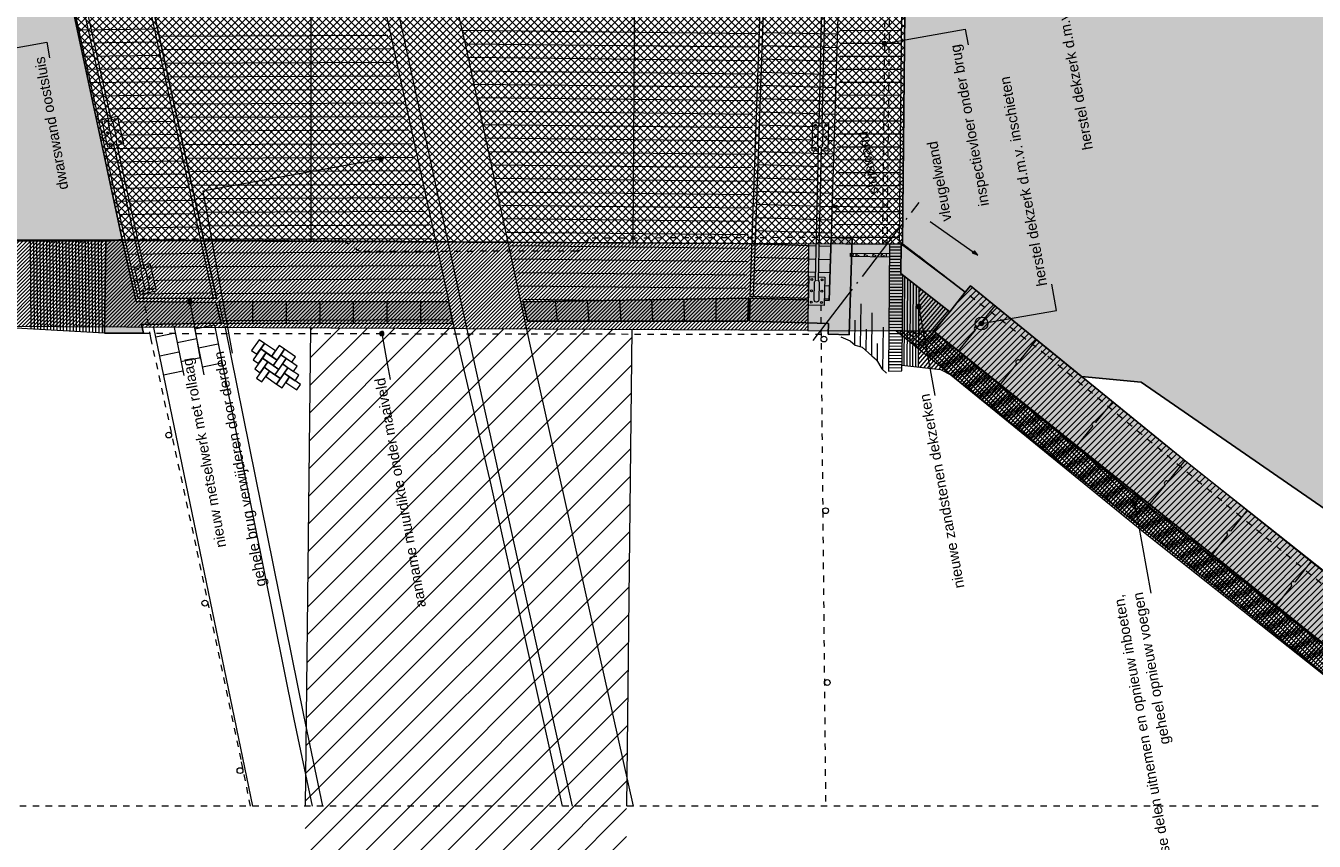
# Model space of a CAD drawing. Extents: x -251883 to 250656, y 0 to 909157.
# Tile 68 of 70: x -5158 to 14789, y 874654 to 887281. Entities that reach past the tile are written whole.
import ezdxf

# ---------------------------------------------------------------- set-up
doc = ezdxf.new("R2010")
doc.units = 0
doc.header["$MEASUREMENT"] = 0
doc.linetypes.add('DASHDOT', pattern=[1250, 1000, -112.5, 25, -112.5])
doc.linetypes.add('DASHED', pattern=[200, 100, -100])
for name, color, linetype in [('A-0019-AFDEKVLAK', 1, 'Continuous'), ('A-0070-SYMBOOL', 8, 'Continuous'), ('A-1100-TXT+MT-SO', 7, 'Continuous')]:
    doc.layers.add(name, color=color, linetype=linetype)
pattern_1 = [(45, (0, 0), (-28.284271, 28.284271), [])]
pattern_2 = [(45, (0, 0), (-49.497475, 49.497475), [])]

# ---------------------------------------------------------------- blocks, each defined once
blk = doc.blocks.new('M-MAATREGELEN_470')
at = {"linetype": 'Continuous', "lineweight": 5}
for color, points in [(111, [(-111881, 108524), (-112033, 108719), (-113707, 110287), (-115184, 111972), (-117870, 113826), (-119703, 115091), (-120623, 115180), (-122344, 116583), (-122425, 116481), (-123390, 117227), (-123396, 117227), (-123339, 122887), (-123334, 122887), (-123238, 123021), (-122759, 123399), (-121867, 124403), (-120764, 125402), (-119735, 127085), (-118550, 128286), (-117305, 129222), (-117035, 129524), (-104560, 129524), (-104560, 108524)]), (111, [(-137104, 122924), (-136677, 122927), (-135474, 117299), (-137157, 117294), (-137104, 122896)]), (254, [(-133943, 116005), (-135176, 115985), (-135144, 115847), (-135751, 115849), (-135728, 117275), (-135474, 117299), (-135256, 116337), (-134018, 116323)]), (254, [(-124220, 115822), (-124546, 115831), (-124541, 115999), (-125766, 116036), (-125755, 116390), (-124531, 116353), (-124501, 117330), (-124175, 117319)]), (8, [(-112484, 108524), (-113802, 108524), (-114204, 108899), (-119466, 113075), (-122913, 115885), (-122663, 116178), (-123420, 116775), (-123416, 117228), (-123390, 117227), (-122425, 116481), (-122344, 116583), (-118902, 113776), (-113616, 109582)]), (254, [(-133913, 116006), (-133977, 116335), (-130419, 116335), (-130355, 115996)]), (254, [(-129201, 116035), (-129268, 116336), (-125781, 116390), (-125792, 116036)])]:
    blk.add_hatch(color=color, dxfattribs=at).paths.add_polyline_path(points, flags=0)
h = blk.add_hatch(dxfattribs=at)
h.set_pattern_fill('@AV093', color=154, style=0, pattern_type=0)
h.set_pattern_definition(pattern_2)
h.paths.add_polyline_path([(-122903, 115877), (-122344, 116583), (-119295, 114096), (-113414, 109393), (-105263, 101390), (-109793, 95260), (-110531, 95805), (-106442, 101343), (-106727, 101597), (-108564, 103469), (-108478, 103553), (-110078, 105252), (-110198, 105135), (-114400, 109055)], flags=0)
h = blk.add_hatch(dxfattribs=at)
h.set_pattern_fill('@AV093', color=154, style=0, pattern_type=0)
h.set_pattern_definition(pattern_2)
h.paths.add_polyline_path([(-122155, 115900, 1), (-122190, 116097, 1)], flags=0)
h = blk.add_hatch(dxfattribs=at)
h.set_pattern_fill('@AV106', color=231, style=0, pattern_type=0)
h.set_pattern_definition(pattern_1)
h.paths.add_polyline_path([(-115449, 89237), (-115736, 89454), (-112955, 93126), (-106926, 101293), (-111012, 105426), (-114451, 108637), (-123499, 115886), (-122913, 115885), (-122388, 115456), (-114400, 109055), (-110760, 105683), (-106727, 101597), (-106442, 101343), (-112666, 92910)], flags=0)
h = blk.add_hatch(dxfattribs=at)
h.set_pattern_fill('@AV058', color=30, style=0, pattern_type=0)
h.set_pattern_definition([(135, (0, 0), (-42.426407, -42.426407), [])])
h.paths.add_polyline_path([(-111012, 105426), (-110760, 105683), (-114400, 109055), (-122913, 115885), (-123038, 115886), (-123473, 115887), (-122617, 115179), (-114451, 108637)], flags=0)
at = {"color": 7, "linetype": 'DASHED', "lineweight": 0}
blk.add_lwpolyline([(-159060, 108524), (-159060, 129524), (-104560, 129524), (-104560, 108524)], close=True, dxfattribs=at)
at = {"color": 8, "linetype": 'Continuous', "lineweight": 5}
for points in [[(-133634, 129524), (-132658, 126899), (-131998, 124464), (-131948, 124260), (-130242, 116382), (-129251, 111870)], [(-128392, 129524), (-128725, 129384), (-131824, 128409), (-132207, 128216), (-131504, 126119), (-130159, 120301), (-129172, 115695)], [(-132060, 123871), (-130439, 116425), (-130344, 115964), (-129767, 113502), (-128666, 108524)], [(-123441, 117279), (-123384, 122832)], [(-123396, 117278), (-123340, 122831)], [(-135728, 117275), (-137128, 117272)], [(-136882, 115914), (-136894, 117273)], [(-136832, 115911), (-136844, 117272)], [(-136782, 115908), (-136794, 117273)], [(-136732, 115906), (-136744, 117273)], [(-136682, 115903), (-136694, 117273)], [(-136632, 115900), (-136644, 117273)], [(-136582, 115897), (-136594, 117274)], [(-136532, 115894), (-136544, 117274)], [(-136482, 115891), (-136494, 117274)], [(-136431, 115888), (-136444, 117274)], [(-136381, 115885), (-136394, 117274)], [(-136331, 115883), (-136344, 117274)], [(-136281, 115880), (-136294, 117274)], [(-136231, 115877), (-136244, 117274)], [(-136181, 115874), (-136194, 117274)], [(-136131, 115871), (-136144, 117275)], [(-136081, 115868), (-136094, 117275)], [(-136031, 115865), (-136044, 117275)], [(-135981, 115862), (-135994, 117275)], [(-135931, 115860), (-135944, 117275)], [(-135881, 115857), (-135894, 117275)], [(-135831, 115854), (-135844, 117275)], [(-135780, 115851), (-135793, 117275)], [(-123598, 117082), (-123599, 117027), (-124198, 117034), (-124198, 117089), (-123598, 117082)], [(-123596, 117229), (-124196, 117225)], [(-112484, 108524), (-113616, 109582), (-118902, 113776), (-122344, 116583), (-122425, 116481), (-123390, 117227), (-123596, 117229), (-123612, 115262), (-123408, 115266), (-123406, 115351), (-122805, 115284), (-122648, 115205), (-119692, 112795), (-114439, 108626), (-114330, 108524)], [(-123418, 117084), (-123598, 117085)], [(-123417, 117180), (-123597, 117181)], [(-123417, 117132), (-123597, 117133)], [(-122425, 116481), (-123390, 117227), (-123416, 117228), (-123420, 116775), (-122663, 116178), (-122913, 115885), (-119466, 113075), (-114204, 108899), (-113802, 108524)], [(-122425, 116481), (-122663, 116178), (-123420, 116775), (-123416, 117228)], [(-123339, 117188), (-123214, 117095)], [(-123419, 116940), (-123599, 116941)], [(-123419, 116892), (-123599, 116893)], [(-123418, 117036), (-123598, 117037)], [(-123418, 116988), (-123598, 116989)], [(-123394, 116700), (-123601, 116701)], [(-123420, 116844), (-123600, 116845)], [(-123420, 116796), (-123600, 116797)], [(-123394, 116747), (-123600, 116749)], [(-123393, 116754), (-123405, 115351)], [(-123369, 115346), (-123358, 116726)], [(-123324, 115342), (-123313, 116691)], [(-123396, 116508), (-123603, 116509)], [(-123395, 116604), (-123602, 116605)], [(-123395, 116556), (-123602, 116557)], [(-123394, 116652), (-123601, 116653)], [(-123279, 115337), (-123269, 116655)], [(-123234, 115332), (-123224, 116620)], [(-123189, 115327), (-123179, 116585)], [(-123142, 116556), (-123152, 115322)], [(-123143, 116408), (-123067, 116497)], [(-123142, 116482), (-123105, 116526)], [(-112484, 108524), (-113616, 109582), (-118902, 113776), (-122344, 116583), (-122425, 116481)], [(-122425, 116481), (-122344, 116583)], [(-112484, 108524), (-113616, 109582), (-118902, 113776), (-122344, 116583)], [(-133457, 116335), (-133457, 116005)], [(-132937, 116335), (-132937, 116005)], [(-132417, 116335), (-132417, 116005)], [(-131897, 116335), (-131897, 116005)], [(-131377, 116335), (-131377, 116005)], [(-130857, 116335), (-130857, 116005)], [(-128059, 116355), (-129275, 116368)], [(-128737, 116035), (-128769, 116344), (-128769, 116344)], [(-128245, 116035), (-128271, 116352), (-128271, 116352)], [(-127753, 116035), (-127773, 116359), (-127773, 116359)], [(-127262, 116035), (-127275, 116367), (-127275, 116367)], [(-126771, 116035), (-126777, 116374)], [(-126280, 116036), (-126279, 116382)], [(-123397, 116364), (-123604, 116365)], [(-123397, 116316), (-123604, 116317)], [(-123396, 116460), (-123603, 116461)], [(-123397, 116412), (-123603, 116413)], [(-122841, 116318), (-123147, 115962)], [(-122803, 116289), (-123147, 115887)], [(-122916, 116378), (-123146, 116110)], [(-122878, 116348), (-123146, 116036)], [(-122954, 116408), (-123145, 116185)], [(-123029, 116467), (-123144, 116334)], [(-122992, 116437), (-123144, 116259)], [(-123399, 116124), (-123606, 116126)], [(-123398, 116268), (-123605, 116269)], [(-123398, 116220), (-123605, 116221)], [(-123399, 116172), (-123605, 116173)], [(-122728, 116229), (-123149, 115738)], [(-122690, 116200), (-123149, 115664)], [(-122765, 116259), (-123148, 115813)], [(-122663, 116178), (-122913, 115885), (-119466, 113075), (-114204, 108899), (-113802, 108524)], [(-135751, 115849), (-137122, 115928), (-137122, 115928)], [(-133453, 108524), (-134983, 115937)], [(-134678, 115962), (-134523, 115193)], [(-134360, 115952), (-134209, 115203)], [(-134047, 115971), (-134351, 115910)], [(-134047, 115971), (-132817, 109870), (-132532, 108524)], [(-133918, 116044), (-130408, 116058)], [(-133886, 115956), (-132670, 109932), (-132376, 108524)], [(-123401, 115932), (-123608, 115934)], [(-123400, 116028), (-123607, 116030)], [(-123400, 115980), (-123607, 115982)], [(-123399, 116076), (-123606, 116078)], [(-134655, 115848), (-134952, 115788)], [(-134321, 115763), (-134625, 115701)], [(-129172, 115695), (-127565, 108524)], [(-123403, 115692), (-123610, 115694)], [(-123402, 115788), (-123609, 115790)], [(-123402, 115740), (-123609, 115742)], [(-123401, 115884), (-123608, 115886)], [(-123402, 115836), (-123608, 115838)], [(-114330, 108524), (-114451, 108637), (-123499, 115886), (-122913, 115885), (-122388, 115456), (-114400, 109055), (-113827, 108524)], [(-122791, 115786), (-123152, 115367)], [(-122829, 115817), (-123151, 115441)], [(-122903, 115877), (-123150, 115590)], [(-122866, 115847), (-123150, 115517)], [(-122754, 115756), (-123128, 115320)], [(-122717, 115726), (-123071, 115313)], [(-122680, 115695), (-123013, 115307)], [(-134596, 115554), (-134893, 115494)], [(-133988, 115677), (-134292, 115616)], [(-123404, 115548), (-123611, 115550)], [(-123404, 115500), (-123611, 115502)], [(-123403, 115644), (-123610, 115646)], [(-123404, 115596), (-123610, 115598)], [(-122643, 115665), (-122955, 115301)], [(-122606, 115634), (-122899, 115294)], [(-122568, 115604), (-122840, 115288)], [(-122531, 115574), (-122787, 115275)], [(-122494, 115543), (-122743, 115253)], [(-122457, 115513), (-122699, 115231)], [(-134262, 115468), (-134566, 115407)], [(-133929, 115383), (-134232, 115321)], [(-123406, 115356), (-123613, 115358)], [(-123406, 115308), (-123613, 115310)], [(-123405, 115452), (-123612, 115454)], [(-123405, 115404), (-123612, 115406)], [(-122420, 115483), (-122654, 115209)], [(-122382, 115452), (-122617, 115179)], [(-122345, 115422), (-122580, 115149)], [(-122308, 115392), (-122542, 115118)], [(-122271, 115361), (-122505, 115088)], [(-122234, 115331), (-122468, 115058)], [(-122196, 115301), (-122431, 115027)], [(-134536, 115260), (-134834, 115200)], [(-122159, 115270), (-122394, 114997)], [(-122122, 115240), (-122356, 114967)], [(-122085, 115210), (-122319, 114936)], [(-122048, 115179), (-122282, 114906)], [(-122010, 115149), (-122245, 114876)], [(-121973, 115119), (-122208, 114845)], [(-111881, 108524), (-112033, 108719), (-113707, 110287), (-115184, 111972), (-117870, 113826), (-119703, 115091), (-120623, 115180)], [(-121936, 115088), (-122171, 114815)], [(-121899, 115058), (-122133, 114785)], [(-121862, 115028), (-122096, 114754)], [(-121825, 114997), (-122059, 114724)], [(-121787, 114967), (-122022, 114694)], [(-121750, 114937), (-121985, 114663)], [(-121713, 114906), (-121947, 114633)], [(-121676, 114876), (-121910, 114603)], [(-121639, 114846), (-121873, 114572)], [(-121601, 114815), (-121836, 114542)], [(-121564, 114785), (-121799, 114512)], [(-121527, 114754), (-121761, 114481)], [(-121490, 114724), (-121724, 114451)], [(-121453, 114694), (-121687, 114421)], [(-121415, 114663), (-121650, 114390)], [(-121378, 114633), (-121613, 114360)], [(-121341, 114603), (-121576, 114329)], [(-121304, 114572), (-121538, 114299)], [(-121267, 114542), (-121501, 114269)], [(-121229, 114512), (-121464, 114238)], [(-121192, 114481), (-121427, 114208)], [(-121155, 114451), (-121390, 114178)], [(-121118, 114421), (-121352, 114147)], [(-121081, 114390), (-121315, 114117)], [(-121044, 114360), (-121278, 114087)], [(-121006, 114330), (-121241, 114056)], [(-120969, 114299), (-121204, 114026)], [(-120932, 114269), (-121166, 113996)], [(-120895, 114239), (-121129, 113965)], [(-120858, 114208), (-121092, 113935)], [(-120820, 114178), (-121055, 113905)], [(-120783, 114148), (-121018, 113874)], [(-120746, 114117), (-120980, 113844)], [(-120709, 114087), (-120943, 113814)], [(-120672, 114057), (-120906, 113783)], [(-120634, 114026), (-120869, 113753)], [(-120597, 113996), (-120832, 113723)], [(-120560, 113966), (-120794, 113692)], [(-120523, 113935), (-120757, 113662)], [(-120486, 113905), (-120720, 113632)], [(-120448, 113874), (-120683, 113601)], [(-120411, 113844), (-120646, 113571)], [(-120374, 113814), (-120609, 113541)], [(-120337, 113783), (-120571, 113510)], [(-120300, 113753), (-120534, 113480)], [(-120263, 113723), (-120497, 113449)], [(-120225, 113692), (-120460, 113419)], [(-120188, 113662), (-120423, 113389)], [(-120151, 113632), (-120385, 113358)], [(-120114, 113601), (-120348, 113328)], [(-120077, 113571), (-120311, 113298)], [(-120039, 113541), (-120274, 113267)], [(-120002, 113510), (-120237, 113237)], [(-119965, 113480), (-120199, 113207)], [(-119928, 113450), (-120162, 113176)], [(-119891, 113419), (-120125, 113146)], [(-119853, 113389), (-120088, 113116)], [(-119816, 113359), (-120051, 113085)], [(-119779, 113328), (-120013, 113055)], [(-119742, 113298), (-119976, 113025)], [(-119705, 113268), (-119939, 112994)], [(-119667, 113237), (-119902, 112964)], [(-119630, 113207), (-119865, 112934)], [(-119593, 113176), (-119828, 112903)], [(-119556, 113146), (-119790, 112873)], [(-119519, 113116), (-119753, 112843)], [(-119485, 113089), (-119716, 112812)], [(-119448, 113059), (-119678, 112782)], [(-119410, 113029), (-119641, 112753)], [(-119373, 112999), (-119603, 112723)], [(-119335, 112969), (-119566, 112693)], [(-119297, 112940), (-119528, 112663)], [(-119260, 112910), (-119490, 112633)], [(-119222, 112880), (-119453, 112603)], [(-119185, 112850), (-119415, 112574)], [(-119147, 112820), (-119377, 112544)], [(-119109, 112790), (-119340, 112514)], [(-119072, 112761), (-119302, 112484)], [(-119034, 112731), (-119265, 112454)], [(-118996, 112701), (-119227, 112424)], [(-118959, 112671), (-119189, 112395)], [(-118921, 112641), (-119152, 112365)], [(-118884, 112612), (-119114, 112335)], [(-118846, 112582), (-119077, 112305)], [(-118808, 112552), (-119039, 112275)], [(-118771, 112522), (-119001, 112246)], [(-118733, 112492), (-118964, 112216)], [(-118696, 112462), (-118926, 112186)], [(-118658, 112433), (-118889, 112156)], [(-118620, 112403), (-118851, 112126)], [(-118583, 112373), (-118813, 112096)], [(-118545, 112343), (-118776, 112067)], [(-118508, 112313), (-118738, 112037)], [(-118470, 112283), (-118701, 112007)], [(-118432, 112254), (-118663, 111977)], [(-118395, 112224), (-118625, 111947)], [(-118357, 112194), (-118588, 111917)], [(-118319, 112164), (-118550, 111888)], [(-118282, 112134), (-118512, 111858)], [(-118244, 112105), (-118475, 111828)], [(-118207, 112075), (-118437, 111798)], [(-118169, 112045), (-118400, 111768)], [(-118131, 112015), (-118362, 111739)], [(-118094, 111985), (-118324, 111709)], [(-118056, 111955), (-118287, 111679)], [(-118019, 111926), (-118249, 111649)], [(-129251, 111870), (-128507, 108524)], [(-117981, 111896), (-118212, 111619)], [(-117943, 111866), (-118174, 111589)], [(-117906, 111836), (-118136, 111560)], [(-117868, 111806), (-118099, 111530)], [(-117831, 111776), (-118061, 111500)], [(-117793, 111747), (-118024, 111470)], [(-117755, 111717), (-117986, 111440)], [(-117718, 111687), (-117948, 111410)], [(-117680, 111657), (-117911, 111381)], [(-117643, 111627), (-117873, 111351)], [(-117605, 111597), (-117836, 111321)], [(-117567, 111568), (-117798, 111291)], [(-117530, 111538), (-117760, 111261)], [(-117492, 111508), (-117723, 111231)], [(-117454, 111478), (-117685, 111202)], [(-117417, 111448), (-117647, 111172)], [(-117379, 111419), (-117610, 111142)], [(-117342, 111389), (-117572, 111112)], [(-117304, 111359), (-117535, 111082)], [(-117266, 111329), (-117497, 111053)], [(-117229, 111299), (-117459, 111023)], [(-117191, 111269), (-117422, 110993)], [(-117154, 111240), (-117384, 110963)], [(-117116, 111210), (-117347, 110933)], [(-117078, 111180), (-117309, 110903)], [(-117041, 111150), (-117271, 110874)], [(-117003, 111120), (-117234, 110844)], [(-116966, 111090), (-117196, 110814)], [(-116928, 111061), (-117159, 110784)], [(-116890, 111031), (-117121, 110754)], [(-116853, 111001), (-117083, 110724)], [(-116815, 110971), (-117046, 110695)]]:
    blk.add_lwpolyline(points, dxfattribs=at)
at = {"color": 111, "linetype": 'Continuous', "lineweight": 5}
blk.add_lwpolyline([(-117035, 129524), (-117305, 129222), (-118550, 128286), (-119735, 127085), (-120764, 125402), (-121867, 124403), (-122759, 123399), (-123238, 123021), (-123334, 122887), (-123339, 122887), (-123396, 117227), (-123390, 117227), (-122425, 116481), (-122344, 116583), (-120623, 115180), (-119703, 115091), (-117870, 113826), (-115184, 111972), (-113707, 110287), (-112033, 108719), (-111881, 108524)], dxfattribs=at)
at = {"color": 8, "linetype": 'Continuous', "lineweight": 5}
for points in [[(-135234, 116391), (-134016, 116393), (-135639, 123829), (-136868, 123812)], [(-134061, 116393), (-135685, 123828), (-135639, 123829), (-134016, 116393)], [(-125494, 123783), (-124306, 123787), (-124531, 116377), (-125753, 116414)], [(-125753, 116414), (-125494, 123783), (-125448, 123783), (-125708, 116413)], [(-135751, 115849), (-135728, 117275), (-135474, 117299), (-135256, 116337), (-134018, 116323), (-133943, 116005), (-135176, 115985), (-135144, 115847)], [(-125755, 116390), (-124531, 116353), (-124501, 117330), (-124175, 117319), (-124220, 115822), (-124546, 115831), (-124541, 115999), (-125766, 116036)], [(-130355, 115996), (-130419, 116335), (-133977, 116335), (-133913, 116006)], [(-125792, 116036), (-129201, 116035), (-129268, 116336), (-125781, 116390)], [(-133357, 115748), (-133474, 115579), (-133390, 115521), (-133273, 115690)], [(-133331, 115605), (-133163, 115489), (-133104, 115573), (-133273, 115690)], [(-133331, 115605), (-133448, 115437), (-133364, 115378), (-133247, 115547)], [(-133305, 115463), (-133137, 115346), (-133078, 115430), (-133247, 115547)], [(-133046, 115657), (-133163, 115489), (-133078, 115430), (-132962, 115599)], [(-133020, 115515), (-133137, 115346), (-133052, 115288), (-132936, 115456)], [(-133020, 115515), (-132851, 115398), (-132793, 115483), (-132962, 115599)], [(-133305, 115463), (-133422, 115294), (-133338, 115236), (-133221, 115404)], [(-133279, 115320), (-133396, 115152), (-133312, 115093), (-133195, 115262)], [(-133279, 115320), (-133111, 115204), (-133052, 115288), (-133221, 115404)], [(-132994, 115372), (-133111, 115204), (-133026, 115145), (-132910, 115314)], [(-132994, 115372), (-132825, 115256), (-132767, 115340), (-132936, 115456)], [(-132968, 115230), (-132799, 115113), (-132741, 115197), (-132910, 115314)], [(-133026, 115145), (-133195, 115262), (-133253, 115178), (-133085, 115061)], [(-132968, 115230), (-133085, 115061), (-133000, 115003), (-132884, 115171)], [(-132715, 115055), (-132884, 115171), (-132942, 115087), (-132773, 114970)]]:
    blk.add_lwpolyline(points, close=True, dxfattribs=at)
at = {"color": 111, "linetype": 'Continuous', "lineweight": 5}
blk.add_lwpolyline([(-137104, 122896), (-137157, 117294), (-135474, 117299), (-136677, 122927), (-137104, 122924)], close=True, dxfattribs=at)
at = {"color": 251, "linetype": 'Continuous', "lineweight": 5}
for points in [[(-132553, 122928), (-132554, 117271)], [(-127567, 117247), (-127528, 122907)], [(-123587, 117796), (-124492, 117810), (-124410, 117833), (-124407, 117808)], [(-123587, 117796), (-124492, 117810), (-124411, 117784), (-124407, 117808)], [(-122969, 117580), (-122229, 117059), (-122281, 117126), (-122298, 117108)], [(-122969, 117580), (-122229, 117059), (-122310, 117086), (-122298, 117108)], [(-132638, 108524), (-132555, 115927)], [(-127665, 108524), (-127582, 115904)]]:
    blk.add_lwpolyline(points, dxfattribs=at)
at = {"color": 8, "linetype": 'DASHED', "lineweight": 5}
for points in [[(-123649, 122889), (-123706, 117230)], [(-123579, 122889), (-123636, 117229)], [(-112761, 108524), (-121170, 115507), (-123214, 117095), (-123602, 117332), (-124175, 117319)], [(-124157, 117034), (-124156, 117089)], [(-123643, 117028), (-123643, 117083)], [(-135296, 115848), (-135144, 115847), (-124546, 115831)]]:
    blk.add_lwpolyline(points, dxfattribs=at)
at = {"color": 9, "linetype": 'Continuous', "lineweight": 5}
for points in [[(-134971, 120558), (-136148, 120542)], [(-125667, 120483), (-130210, 120533)], [(-125564, 120505), (-124406, 120486)], [(-123408, 120533), (-124355, 120532)], [(-134926, 120354), (-136103, 120337)], [(-134875, 120449), (-131365, 120464)], [(-125675, 120276), (-130163, 120325)], [(-125571, 120301), (-124412, 120274)], [(-123410, 120333), (-124361, 120332)], [(-134881, 120149), (-136058, 120133)], [(-134829, 120240), (-131319, 120254)], [(-125682, 120068), (-130117, 120117)], [(-125578, 120096), (-124419, 120061)], [(-123412, 120133), (-124367, 120131)], [(-134837, 119945), (-136013, 119929)], [(-134784, 120030), (-131274, 120045)], [(-125690, 119860), (-130070, 119908)], [(-125585, 119891), (-124425, 119856)], [(-123414, 119933), (-124373, 119931)], [(-134792, 119740), (-135968, 119724)], [(-134738, 119820), (-131228, 119835)], [(-125698, 119653), (-130023, 119700)], [(-125593, 119687), (-124431, 119651)], [(-123416, 119732), (-124379, 119731)], [(-134748, 119536), (-135923, 119520)], [(-134692, 119610), (-131182, 119625)], [(-125706, 119445), (-129976, 119492)], [(-125600, 119482), (-124438, 119447)], [(-123418, 119532), (-124385, 119531)], [(-134703, 119332), (-135878, 119316)], [(-134647, 119400), (-131137, 119415)], [(-125713, 119237), (-129930, 119284)], [(-123420, 119332), (-124391, 119330)], [(-134658, 119127), (-135833, 119111)], [(-134601, 119191), (-131091, 119205)], [(-125607, 119278), (-124444, 119242)], [(-123422, 119132), (-124397, 119130)], [(-134614, 118923), (-135788, 118907)], [(-134556, 118981), (-131046, 118996)], [(-125721, 119030), (-129883, 119075)], [(-125614, 119073), (-124450, 119038)], [(-123424, 118931), (-124403, 118930)], [(-134569, 118718), (-135743, 118702)], [(-134510, 118771), (-131000, 118786)], [(-125729, 118822), (-129836, 118867)], [(-125621, 118868), (-124456, 118833)], [(-123426, 118731), (-124409, 118730)], [(-134524, 118514), (-135698, 118498)], [(-134465, 118561), (-130955, 118576)], [(-125736, 118614), (-129789, 118659)], [(-125629, 118664), (-124462, 118628)], [(-123428, 118531), (-124415, 118530)], [(-134480, 118310), (-135653, 118294)], [(-134419, 118351), (-130909, 118366)], [(-125744, 118407), (-129743, 118451)], [(-125636, 118459), (-124469, 118424)], [(-123430, 118331), (-124421, 118329)], [(-134435, 118105), (-135608, 118089)], [(-134374, 118142), (-130864, 118156)], [(-125752, 118199), (-129696, 118242)], [(-125643, 118255), (-124475, 118219)], [(-123432, 118131), (-124428, 118129)], [(-134391, 117901), (-135563, 117885)], [(-134328, 117932), (-130818, 117947)], [(-125759, 117991), (-129649, 118034)], [(-125650, 118050), (-124481, 118014)], [(-123434, 117930), (-124434, 117929)], [(-134346, 117697), (-135518, 117681)], [(-134282, 117722), (-130772, 117737)], [(-125767, 117784), (-129602, 117826)], [(-125658, 117845), (-124487, 117810)], [(-123436, 117730), (-124440, 117729)], [(-134301, 117492), (-135473, 117476)], [(-134237, 117512), (-130727, 117527)], [(-125775, 117576), (-129556, 117618)], [(-125665, 117641), (-124494, 117605)], [(-123438, 117530), (-124446, 117528)], [(-134257, 117288), (-135428, 117272)], [(-134191, 117302), (-130681, 117317)], [(-125783, 117369), (-129509, 117409)], [(-125672, 117436), (-124500, 117400)], [(-123440, 117330), (-124450, 117328)], [(-134146, 117093), (-130636, 117107)], [(-125790, 117161), (-129462, 117201)], [(-125679, 117232), (-124506, 117196)], [(-134212, 117083), (-135383, 117067)], [(-134100, 116883), (-130590, 116898)], [(-125798, 116953), (-129415, 116993)], [(-125686, 117027), (-124512, 116991)], [(-134167, 116879), (-135338, 116863)], [(-134055, 116673), (-130545, 116688)], [(-125806, 116746), (-129368, 116785)], [(-125694, 116822), (-124518, 116787)], [(-134123, 116675), (-135293, 116659)], [(-125813, 116538), (-129322, 116577)], [(-125701, 116618), (-124525, 116582)], [(-134078, 116470), (-135248, 116454)], [(-134009, 116463), (-130499, 116478)], [(-124044, 115640), (-124037, 116302)], [(-123871, 115500), (-123863, 116162)], [(-124131, 116049), (-124136, 115668)], [(-123958, 115909), (-123962, 115581)], [(-123699, 115280), (-123691, 115942)], [(-124349, 115790), (-124203, 115728), (-124129, 115662), (-124021, 115633), (-123871, 115500), (-123796, 115434), (-123717, 115296), (-123643, 115230)], [(-123786, 115689), (-123789, 115420)]]:
    blk.add_lwpolyline(points, dxfattribs=at)
at = {"color": 254, "linetype": 'Continuous', "lineweight": 5}
for points in [[(-134018, 116323), (-135256, 116337), (-135474, 117299), (-135728, 117275), (-135751, 115849), (-135144, 115847), (-135176, 115985), (-133943, 116005)], [(-124175, 117319), (-124501, 117330), (-124531, 116353), (-125755, 116390), (-125766, 116036), (-124541, 115999), (-124546, 115831), (-124220, 115822)], [(-130355, 115996), (-130419, 116335), (-133977, 116335), (-133913, 116006)], [(-125792, 116036), (-125781, 116390), (-129268, 116336), (-129201, 116035)]]:
    blk.add_lwpolyline(points, close=True, dxfattribs=at)
at = {"color": 251, "linetype": 'DASHED', "lineweight": 5}
for points in [[(-135192, 116657), (-135036, 115778), (-134318, 112475), (-133633, 109210), (-133493, 108524)], [(-124641, 116628), (-124661, 116295), (-124586, 108524)]]:
    blk.add_lwpolyline(points, dxfattribs=at)
at = {"color": 154, "linetype": 'Continuous', "lineweight": 5}
blk.add_lwpolyline([(-114400, 109055), (-122903, 115877), (-122344, 116583), (-119295, 114096), (-113414, 109393), (-112529, 108524)], dxfattribs=at)
at = {"color": 8, "linetype": 'Continuous', "lineweight": 5}
for points in [[(-121965, 116273), (-122227, 115952, 0.999342), (-122271, 115897), (-122533, 115576)], [(-121321, 115749), (-121583, 115427, 0.999342), (-121628, 115373), (-121890, 115051)], [(-120143, 114788), (-120406, 114467, 0.999342), (-120450, 114412), (-120712, 114091)], [(-119024, 113875), (-119286, 113554, 0.999342), (-119330, 113499), (-119592, 113178)], [(-118062, 113109), (-118318, 112783, 0.999342), (-118362, 112728), (-118619, 112402)], [(-117067, 112320), (-117324, 111994, 0.999342), (-117367, 111939), (-117624, 111613)]]:
    blk.add_lwpolyline(points, format="xyb", dxfattribs=at)
at = {"color": 8, "linetype": 'DASHED', "lineweight": 5}
for centre in [(-124094, 117059), (-123964, 117057), (-123833, 117055), (-123703, 117054)]:
    blk.add_circle(centre, 20, dxfattribs=at)
at = {"color": 154, "linetype": 'Continuous', "lineweight": 5}
blk.add_circle((-122172, 115998), 100, dxfattribs=at)
at = {"color": 8, "linetype": 'Continuous', "lineweight": 5}
for centre in [(-124611, 115757), (-134754, 114271), (-124585, 113100), (-134195, 111669), (-124560, 110439), (-133651, 109075)]:
    blk.add_circle(centre, 45, dxfattribs=at)
at = {"layer": 'A-0070-SYMBOOL', "color": 8, "linetype": 'Continuous', "lineweight": 5}
for points in [[(-123675, 120333), (-122425, 120557), (-122380, 120311)], [(-137533, 120196), (-136644, 120356), (-136599, 120110)], [(-131470, 118542), (-134226, 118046), (-133774, 115537)], [(-122172, 115998), (-121009, 116198), (-121083, 116605)], [(-134426, 116334), (-134350, 115915), (-134266, 115448)], [(-123144, 116259), (-123096, 115992), (-122896, 114881)], [(-131456, 115843), (-131373, 115379), (-131328, 115133)], [(-119800, 113203), (-119752, 112936), (-119552, 111825)]]:
    blk.add_lwpolyline(points, dxfattribs=at)
for points in [[(-123668, 120298), (-123646, 120313), (-123640, 120339), (-123655, 120361), (-123681, 120367), (-123703, 120353), (-123709, 120326), (-123695, 120304)], [(-123670, 120308), (-123654, 120318), (-123650, 120337), (-123660, 120353), (-123679, 120357), (-123695, 120347), (-123699, 120328), (-123689, 120312)], [(-123672, 120318), (-123662, 120324), (-123660, 120335), (-123666, 120345), (-123677, 120347), (-123687, 120341), (-123689, 120330), (-123683, 120320)], [(-123674, 120328), (-123670, 120330), (-123670, 120333), (-123672, 120337), (-123675, 120337), (-123679, 120335), (-123680, 120332), (-123677, 120328)], [(-131464, 118508), (-131441, 118522), (-131435, 118548), (-131450, 118571), (-131476, 118577), (-131499, 118562), (-131504, 118536), (-131490, 118513)], [(-131465, 118518), (-131449, 118528), (-131445, 118547), (-131456, 118563), (-131474, 118567), (-131490, 118556), (-131494, 118538), (-131484, 118522)], [(-131467, 118527), (-131458, 118534), (-131455, 118545), (-131461, 118554), (-131472, 118557), (-131482, 118551), (-131485, 118540), (-131478, 118530)], [(-131469, 118537), (-131466, 118539), (-131465, 118543), (-131467, 118546), (-131471, 118547), (-131474, 118545), (-131475, 118541), (-131473, 118538)], [(-134419, 116299), (-134397, 116314), (-134391, 116340), (-134406, 116363), (-134432, 116368), (-134454, 116354), (-134460, 116328), (-134445, 116305)], [(-134421, 116309), (-134405, 116320), (-134401, 116338), (-134411, 116354), (-134430, 116358), (-134446, 116348), (-134450, 116329), (-134440, 116313)], [(-134423, 116319), (-134413, 116325), (-134411, 116337), (-134417, 116346), (-134428, 116349), (-134438, 116342), (-134440, 116331), (-134434, 116322)], [(-134425, 116329), (-134421, 116331), (-134421, 116335), (-134423, 116338), (-134426, 116339), (-134430, 116337), (-134430, 116333), (-134428, 116330)], [(-123138, 116225), (-123116, 116239), (-123110, 116266), (-123124, 116288), (-123151, 116294), (-123173, 116279), (-123179, 116253), (-123164, 116231)], [(-123140, 116235), (-123124, 116245), (-123120, 116264), (-123130, 116280), (-123149, 116284), (-123165, 116274), (-123169, 116255), (-123159, 116239)], [(-123142, 116245), (-123132, 116251), (-123130, 116262), (-123136, 116272), (-123147, 116274), (-123157, 116268), (-123159, 116257), (-123153, 116247)], [(-123143, 116254), (-123140, 116256), (-123139, 116260), (-123141, 116263), (-123145, 116264), (-123148, 116262), (-123149, 116258), (-123147, 116255)], [(-122179, 116033), (-122152, 116027), (-122138, 116005), (-122144, 115978), (-122166, 115964), (-122192, 115970), (-122207, 115992), (-122201, 116018)], [(-122177, 116023), (-122158, 116019), (-122148, 116003), (-122152, 115984), (-122168, 115974), (-122187, 115978), (-122197, 115994), (-122193, 116013)], [(-122175, 116013), (-122164, 116011), (-122158, 116001), (-122160, 115990), (-122170, 115984), (-122181, 115986), (-122187, 115996), (-122185, 116007)], [(-122173, 116003), (-122170, 116002), (-122168, 115999), (-122168, 115996), (-122172, 115993), (-122175, 115994), (-122177, 115998), (-122177, 116001)], [(-131450, 115808), (-131427, 115823), (-131422, 115849), (-131436, 115872), (-131462, 115877), (-131485, 115863), (-131490, 115837), (-131476, 115814)], [(-131452, 115818), (-131435, 115829), (-131431, 115847), (-131442, 115863), (-131460, 115867), (-131476, 115857), (-131481, 115838), (-131470, 115822)], [(-131453, 115828), (-131444, 115834), (-131441, 115845), (-131447, 115855), (-131459, 115858), (-131468, 115851), (-131471, 115840), (-131465, 115830)], [(-131455, 115838), (-131452, 115840), (-131451, 115844), (-131453, 115847), (-131457, 115848), (-131460, 115846), (-131461, 115842), (-131459, 115839)], [(-119794, 113169), (-119772, 113183), (-119766, 113209), (-119780, 113232), (-119806, 113238), (-119829, 113223), (-119835, 113197), (-119820, 113174)], [(-119796, 113179), (-119780, 113189), (-119776, 113208), (-119786, 113224), (-119805, 113228), (-119821, 113217), (-119825, 113199), (-119815, 113183)], [(-119798, 113188), (-119788, 113195), (-119786, 113206), (-119792, 113216), (-119803, 113218), (-119813, 113212), (-119815, 113201), (-119809, 113191)], [(-119799, 113198), (-119796, 113200), (-119795, 113204), (-119797, 113207), (-119801, 113208), (-119804, 113206), (-119805, 113202), (-119803, 113199)]]:
    blk.add_lwpolyline(points, close=True, dxfattribs=at)
at = {"layer": 'A-0070-SYMBOOL', "color": 7, "linetype": 'Continuous', "char_height": 162, "attachment_point": 7, "rotation": 100.2, "line_spacing_factor": 0.933333}
for s, insert in [('{\\fArial|b0|i0|c12|p0;herstel dekzerk d.m.v. inschieten nieuw stuk zandsteen}', (-120444, 118702)), ('{\\fArial|b0|i0|c12|p0;inspectievloer onder brug}', (-122007, 117839)), ('{\\fArial|b0|i0|c12|p0;dwarswand oostsluis}', (-136306, 118086)), ('{\\fArial|b0|i0|c12|p0;herstel dekzerk d.m.v. inschieten}', (-121151, 116592)), ('{\\fArial|b0|i0|c12|p0;gehele brug verwijderen door derden}', (-133200, 111948)), ('{\\fArial|b0|i0|c12|p0;nieuw metselwerk met rollaag}', (-133816, 112552)), ('{\\fArial|b0|i0|c12|p0;nieuwe zandstenen dekzerken}', (-122434, 111914)), ('{\\fArial|b0|i0|c12|p0;herstellen rollaag metselwerk, losse delen uitnemen en opnieuw inboeten, }', (-118615, 104528)), ('{\\fArial|b0|i0|c12|p0;geheel opnieuw voegen}', (-119206, 109504))]:
    blk.add_mtext(s, dxfattribs=dict(at, insert=insert))
at = {"layer": 'A-1100-TXT+MT-SO', "color": 7, "linetype": 'Continuous', "char_height": 162, "attachment_point": 7, "rotation": 100.2, "line_spacing_factor": 0.933333}
for s, insert in [('{\\fArial|b0|i0|c12|p0;sluiswand}', (-123758, 118009)), ('{\\fArial|b0|i0|c12|p0;vleugelwand}', (-122587, 117603))]:
    blk.add_mtext(s, dxfattribs=dict(at, insert=insert))
at = {"linetype": 'Continuous'}
for points in [[(-135457, 118782), (-135696, 118729), (-135791, 119158), (-135552, 119211)], [(-124550, 118667), (-124795, 118672), (-124785, 119112), (-124540, 119106)], [(-134951, 116500), (-135190, 116448), (-135286, 116877), (-135046, 116930)], [(-124606, 116278), (-124851, 116284), (-124841, 116724), (-124596, 116718)], [(-130700, 111609), (-130936, 111566), (-131131, 112649), (-130895, 112692)]]:
    blk.add_wipeout(points, dxfattribs=at).dxf.layer = 'A-0019-AFDEKVLAK'
at = {"linetype": 'Continuous', "lineweight": 5}
h = blk.add_hatch(dxfattribs=at)
h.set_pattern_fill('arcerin2', color=8, style=0, pattern_type=0)
h.set_pattern_definition([(45, (0, 0), (-212.13203, 212.13203), [])])
h.paths.add_polyline_path([(-129717, 44546), (-124799, 45245), (-126072, 60807), (-126409, 66979), (-126972, 77282), (-127903, 87352), (-127771, 98944), (-127704, 105054), (-127582, 115904), (-132555, 115927), (-132678, 104965), (-132822, 92116), (-132881, 86895), (-131950, 76822), (-131244, 66611), (-131048, 60752)], flags=0)
at = {"color": 8, "linetype": 'Continuous', "lineweight": 5}
for points in [[(-135457, 118782), (-135696, 118729), (-135791, 119158), (-135552, 119211)], [(-124550, 118667), (-124795, 118672), (-124785, 119112), (-124540, 119106)], [(-134951, 116500), (-135190, 116448), (-135286, 116877), (-135046, 116930)], [(-124606, 116278), (-124851, 116284), (-124841, 116724), (-124596, 116718)]]:
    blk.add_lwpolyline(points, close=True, dxfattribs=at)
for points in [[(-135560, 118843, -1.008068), (-135628, 118829), (-135688, 119097, -1), (-135620, 119112)], [(-124636, 118751, -1.008068), (-124706, 118753), (-124699, 119028, -1), (-124629, 119026)], [(-135055, 116562, -1.008068), (-135123, 116548), (-135182, 116815, -1), (-135114, 116831)], [(-124692, 116363, -1.008068), (-124762, 116365), (-124756, 116639, -1), (-124686, 116638)]]:
    blk.add_lwpolyline(points, format="xyb", close=True, dxfattribs=at)
for centre in [(-135739, 119125), (-135585, 119159), (-124742, 119067), (-124584, 119064), (-135701, 118953), (-135547, 118987), (-124746, 118891), (-124589, 118888), (-135663, 118781), (-135509, 118815), (-124750, 118715), (-124593, 118711), (-135080, 116878), (-135234, 116844), (-135195, 116672), (-135042, 116706), (-124798, 116679), (-124641, 116676), (-135157, 116500), (-135004, 116534), (-124802, 116503), (-124645, 116499), (-124807, 116327), (-124649, 116323)]:
    blk.add_circle(centre, 15, dxfattribs=at)
at = {"layer": 'A-0070-SYMBOOL', "color": 7, "linetype": 'Continuous', "insert": (-130767, 111616), "char_height": 162, "attachment_point": 7, "rotation": 100.2, "line_spacing_factor": 0.933333}
blk.add_mtext('{\\fArial|b0|i0|c12|p0;aanname muurdikte onder maaiveld}', dxfattribs=at)
at = {"linetype": 'Continuous'}
for points in [[(-135683, 119133), (-136114, 121078), (-136070, 121087), (-135639, 119143)], [(-124686, 119062), (-124637, 121106), (-124592, 121105), (-124641, 119061)], [(-135178, 116852), (-135609, 118797), (-135565, 118806), (-135134, 116862)], [(-124742, 116674), (-124694, 118717), (-124649, 118716), (-124697, 116673)]]:
    blk.add_wipeout(points, dxfattribs=at).dxf.layer = 'A-0019-AFDEKVLAK'
at = {"linetype": 'Continuous', "lineweight": 5}
h = blk.add_hatch(dxfattribs=at)
h.set_pattern_fill('@AV103', color=213, style=0, pattern_type=0)
h.set_pattern_definition([(135, (0, 0), (-56.568542, -56.568542), []), (45, (0, 0), (-56.568542, 56.568542), [])])
h.paths.add_polyline_path([(-123416, 117228), (-123396, 117227), (-123339, 122887), (-136677, 122927), (-135474, 117299)], flags=0)
h = blk.add_hatch(dxfattribs=at)
h.set_pattern_fill('@AV106', color=231, style=0, pattern_type=0)
h.set_pattern_definition(pattern_1)
h.paths.add_polyline_path([(-124852, 117234), (-124859, 115892), (-137531, 115950), (-137524, 117294)], flags=0)
blk.add_hatch(color=254, dxfattribs=at).paths.add_polyline_path([(-123416, 117228), (-122425, 116481), (-122663, 116178), (-122913, 115885), (-124859, 115892), (-124852, 117234)], flags=0)
at = {"color": 8, "linetype": 'Continuous', "lineweight": 5}
for points in [[(-123416, 117228), (-123396, 117227), (-123339, 122887), (-136677, 122927), (-135474, 117299)], [(-124852, 117234), (-124859, 115892), (-137531, 115950), (-137524, 117294)], [(-124852, 117234), (-124859, 115892), (-122913, 115885), (-122913, 115885), (-122663, 116178), (-122425, 116481), (-123416, 117228)]]:
    blk.add_lwpolyline(points, close=True, dxfattribs=at)
for points in [[(-135683, 119133), (-136114, 121078)], [(-135639, 119143), (-136070, 121087)], [(-124686, 119062), (-124637, 121106)], [(-124641, 119061), (-124592, 121105)], [(-135178, 116852), (-135609, 118797)], [(-135134, 116862), (-135565, 118806)], [(-124742, 116674), (-124694, 118717)], [(-124697, 116673), (-124649, 118716)]]:
    blk.add_lwpolyline(points, dxfattribs=at)
at = {"color": 251, "linetype": 'DASHDOT', "lineweight": 5}
blk.add_lwpolyline([(-124777, 115734), (-123138, 117873)], dxfattribs=at)
at = {"color": 8, "linetype": 'DASHED', "lineweight": 5}
blk.add_lwpolyline([(-124501, 117330), (-128257, 117319, -0.319414), (-128436, 117120), (-131795, 117111), (-132095, 117308), (-135474, 117299)], format="xyb", dxfattribs=at)

msp = doc.modelspace()

# ---------------------------------------------------------------- block references
msp.add_blockref('M-MAATREGELEN_470', (131810, 766672))

doc.saveas('drawing.dxf')
